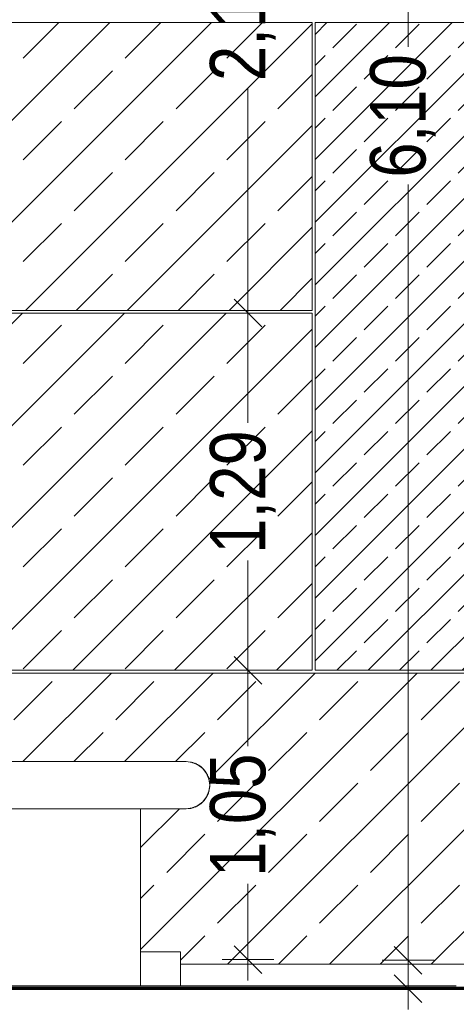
# Model space of a CAD drawing. Header units: millimetres. Extents: x 52659 to 1698020, y -10054 to 104697.
# Tile 62 of 256: x 164507 to 166083, y 5102 to 8658. Entities that reach past the tile are written whole.
import ezdxf

# ---------------------------------------------------------------- set-up
doc = ezdxf.new("R2010")
doc.units = ezdxf.units.MM
doc.header["$MEASUREMENT"] = 0
for name, color, linetype in [('01-01 Terrain 3D.Terrain', 7, 'Continuous'), ('02-04 CASSETTES CLAIRES', 7, 'Continuous'), ('02-04 CASSETTES FONCEES', 7, 'Continuous'), ('05-02 Cotation 200ème 100ème.Cotations', 7, 'Continuous'), ('A-WALL-____-OTLN.Modèle IFC', 7, 'Continuous'), ('S-STRS-____-OTLN.Modèle IFC', 7, 'Continuous')]:
    doc.layers.add(name, color=color, linetype=linetype)
doc.styles.add('STYLE_GENERE_3', font='ARIALN.TTF')
doc.dimstyles.new('STYLE_GENERE__1', dxfattribs={"dimtxt": 200, "dimasz": 95, "dimexe": 0.18, "dimexo": 100, "dimgap": 0, "dimtad": 0, "dimlfac": 0.001, "dimzin": 0, "dimdsep": 46, "dimtxsty": 'STYLE_GENERE_3', "dimblk": 'ARROWHEAD_6', "dimblk1": 'ARROWHEAD_6', "dimblk2": 'ARROWHEAD_6', "dimcen": 0.09, "dimclrd": 7, "dimclre": 7, "dimclrt": 7, "dimazin": 0, "dimtfac": 1, "dimtdec": 4, "dimtmove": 2, "dimatfit": 3, "dimfxl": 1, "dimtolj": 1, "dimtzin": 0, "dimarcsym": 0})
doc.dimstyles.new('STYLE_GENERE__2', dxfattribs={"dimtxt": 200, "dimasz": 95, "dimexe": 0.18, "dimexo": 100, "dimgap": 0, "dimtad": 0, "dimlfac": 0.001, "dimzin": 0, "dimdsep": 46, "dimtxsty": 'STYLE_GENERE_3', "dimblk": 'ARROWHEAD_6', "dimblk1": 'ARROWHEAD_6', "dimblk2": 'ARROWHEAD_6', "dimcen": 0.09, "dimclrd": 7, "dimclre": 7, "dimclrt": 7, "dimazin": 0, "dimtfac": 1, "dimtdec": 4, "dimtmove": 0, "dimatfit": 3, "dimfxl": 1, "dimtolj": 1, "dimtzin": 0, "dimarcsym": 0})

# ---------------------------------------------------------------- blocks, each defined once
blk = doc.blocks.new('Élément de coupe_29_1', base_point=(131932.7, 5158.1))
at = {"layer": 'A-WALL-____-OTLN.Modèle IFC', "color": 7, "linetype": 'Continuous', "lineweight": 9}
blk.add_line((164942.7, 5168.1), (164942.7, 5808.1), dxfattribs=at)
blk = doc.blocks.new('Élément de coupe_31_1', base_point=(131932.7, 5158.1))
at = {"layer": 'A-WALL-____-OTLN.Modèle IFC', "color": 7, "linetype": 'Continuous', "lineweight": 18}
for p, q in [((164792.8, 5978.1), (164149, 5978.1)), ((165107.7, 5978.1), (164792.8, 5978.1)), ((165122.5, 5976.8), (165107.7, 5978.1)), ((165122.5, 5976.8), (165124.7, 5976.4)), ((165122.5, 5976.8), (165129.7, 5975.2)), ((165124.1, 5976.5), (165123.8, 5976.5)), ((165124.7, 5976.4), (165128.6, 5975.4)), ((165125.4, 5976.1), (165124.7, 5976.4)), ((165126.2, 5976), (165125.1, 5976.3)), ((165128.8, 5975.4), (165125.1, 5976.3)), ((165126.2, 5976), (165128.8, 5975.4)), ((165126.5, 5975.9), (165126.2, 5976)), ((165126.7, 5975.9), (165126.4, 5976)), ((165126.7, 5975.9), (165129.4, 5975.3)), ((165129.4, 5975.3), (165129.2, 5975.3)), ((165129.4, 5975.3), (165129.5, 5975.2)), ((165129.6, 5975.2), (165129.5, 5975.2)), ((165129.6, 5975.2), (165129.6, 5975.2)), ((165150.2, 5966.7), (165129.7, 5975.2)), ((165140.9, 5971.3), (165129.7, 5975.2)), ((165129.7, 5975.2), (165129.7, 5975.2)), ((165130.2, 5975), (165129.7, 5975.2)), ((165129.9, 5975.1), (165129.8, 5975.1)), ((165129.9, 5975.1), (165130.3, 5975)), ((165130.2, 5975), (165130.2, 5975)), ((165130.3, 5975), (165130.3, 5975)), ((165130.4, 5975), (165130.3, 5975)), ((165134.7, 5973.4), (165130.3, 5975)), ((165130.4, 5975), (165130.8, 5974.9)), ((165132.1, 5974.4), (165130.8, 5974.9)), ((165136.6, 5973), (165130.8, 5974.9)), ((165132.3, 5974.4), (165133.1, 5974.2)), ((165133.1, 5974.2), (165134.5, 5973.7)), ((165136.6, 5973), (165138.9, 5972)), ((165137.9, 5972.4), (165136.6, 5973)), ((165139.7, 5971.8), (165136.7, 5973)), ((165137.7, 5972.5), (165140, 5971.7)), ((165140, 5971.7), (165138.6, 5972.1)), ((165140, 5971.7), (165140.7, 5971.4)), ((165140.4, 5971.5), (165140.2, 5971.6)), ((165150.2, 5966.7), (165140.9, 5971.3)), ((165141.7, 5971), (165140.9, 5971.3)), ((165141.7, 5971), (165143.4, 5970.1)), ((165142, 5970.8), (165143.7, 5970)), ((165143.9, 5970), (165142.8, 5970.4)), ((165146.9, 5968.3), (165143.9, 5970)), ((165143.9, 5970), (165145.2, 5969.3)), ((165145.2, 5969.3), (165147.1, 5968.2)), ((165145.2, 5969.3), (165147.4, 5968.1)), ((165145.8, 5969), (165146.5, 5968.7)), ((165148.9, 5967.3), (165146.5, 5968.7)), ((165148.9, 5967.3), (165150.2, 5966.7)), ((165167.8, 5953.2), (165150.2, 5966.7)), ((165160.1, 5960), (165150.2, 5966.7)), ((165150.2, 5966.7), (165150.6, 5966.4)), ((165151.2, 5966.1), (165150.5, 5966.4)), ((165151.2, 5966.1), (165150.8, 5966.2)), ((165152.9, 5965.1), (165151, 5966.1)), ((165152.9, 5965.1), (165151.2, 5966.1)), ((165153.1, 5964.9), (165151.5, 5965.8)), ((165151.7, 5965.7), (165153.1, 5964.9)), ((165153.1, 5964.9), (165157.6, 5961.9)), ((165153.1, 5964.9), (165156.9, 5962.4)), ((165154.9, 5963.7), (165155.3, 5963.5)), ((165155.8, 5963.1), (165155.3, 5963.5)), ((165155.6, 5963.3), (165155.3, 5963.5)), ((165155.8, 5963.1), (165155.7, 5963.2)), ((165156.4, 5962.7), (165155.8, 5963.1)), ((165156.9, 5962.4), (165157.1, 5962.2)), ((165160.1, 5960), (165157.6, 5961.9)), ((165159.3, 5960.6), (165158.7, 5961)), ((165159.7, 5960.3), (165159.3, 5960.6)), ((165160.1, 5960), (165160.8, 5959.4)), ((165160.1, 5960), (165167.8, 5953.2)), ((165160.3, 5959.8), (165160.8, 5959.4)), ((165161, 5959.2), (165160.4, 5959.7)), ((165163.6, 5956.9), (165161, 5959.2)), ((165165, 5955.8), (165161, 5959.2)), ((165162.4, 5957.9), (165165.2, 5955.7)), ((165165.2, 5955.7), (165167.5, 5953.4)), ((165165.2, 5955.7), (165166.7, 5954.1)), ((165165.9, 5955), (165165.7, 5955.2)), ((165165.9, 5955), (165166.2, 5954.6)), ((165166.2, 5954.7), (165166.4, 5954.5)), ((165166.4, 5954.5), (165167.7, 5953.3)), ((165166.4, 5954.5), (165167.4, 5953.5)), ((165181.3, 5935.6), (165167.8, 5953.2)), ((165167.8, 5953.2), (165175.4, 5944.4)), ((165167.8, 5953.1), (165167.9, 5953)), ((165167.9, 5953), (165168.3, 5952.6)), ((165168.3, 5952.6), (165169.2, 5951.6)), ((165169.5, 5951.4), (165168.7, 5952.2)), ((165168.8, 5952), (165170.9, 5949.8)), ((165170.8, 5950), (165169.5, 5951.4)), ((165169.5, 5951.4), (165170.1, 5950.6)), ((165170.9, 5949.8), (165169.6, 5951.1)), ((165175.4, 5944.4), (165170.9, 5949.8)), ((165171.5, 5949.2), (165171.1, 5949.7)), ((165171.6, 5949), (165171.4, 5949.3)), ((165171.6, 5949), (165175.1, 5944.8)), ((165173.3, 5947), (165171.6, 5949)), ((165174.9, 5945.1), (165174, 5946.2)), ((165174.5, 5945.6), (165175.2, 5944.7)), ((165174.9, 5945.1), (165175.1, 5944.8)), ((165175.4, 5944.5), (165175.2, 5944.7)), ((165181.3, 5935.6), (165175.4, 5944.4)), ((165175.5, 5944.3), (165175.5, 5944.3)), ((165175.9, 5943.8), (165175.5, 5944.3)), ((165176, 5943.6), (165175.7, 5944)), ((165175.9, 5943.8), (165176, 5943.6)), ((165176, 5943.6), (165176.8, 5942.4)), ((165176.1, 5943.5), (165176.1, 5943.5)), ((165176.3, 5943.3), (165176.1, 5943.5)), ((165176.9, 5942.4), (165176.1, 5943.5)), ((165176.3, 5943.3), (165176.4, 5943.1)), ((165176.5, 5942.9), (165176.4, 5943.1)), ((165176.4, 5943), (165176.9, 5942.4)), ((165176.6, 5942.8), (165176.5, 5942.9)), ((165176.9, 5942.4), (165178.3, 5940.3)), ((165178.3, 5940.3), (165177.3, 5941.6)), ((165178.3, 5940.3), (165179.6, 5938.1)), ((165178.3, 5940.3), (165180.4, 5937.1)), ((165178.4, 5940.2), (165178.5, 5940)), ((165179.3, 5938.9), (165179.2, 5939)), ((165179.3, 5938.9), (165179.5, 5938.6)), ((165179.6, 5938.4), (165179.5, 5938.6)), ((165180.7, 5936.5), (165180.4, 5937.1)), ((165180.5, 5936.9), (165180.7, 5936.6)), ((165180.7, 5936.6), (165180.5, 5936.8)), ((165181.2, 5935.7), (165180.7, 5936.6)), ((165189.8, 5915.1), (165181.3, 5935.6)), ((165186.3, 5925.4), (165181.3, 5935.6)), ((165181.4, 5935.3), (165181.3, 5935.5)), ((165182.3, 5933.8), (165181.4, 5935.4)), ((165182.3, 5933.8), (165181.8, 5934.6)), ((165183.2, 5931.8), (165182.3, 5933.8)), ((165182.6, 5932.8), (165184.1, 5930.3)), ((165183, 5932.1), (165184.1, 5930.3)), ((165184.1, 5930.3), (165186.2, 5925.5)), ((165185.7, 5926.7), (165185.6, 5926.8)), ((165185.7, 5926.7), (165185.9, 5926.2)), ((165185.9, 5926.2), (165186, 5926)), ((165186.1, 5925.9), (165186, 5926)), ((165186.4, 5925.1), (165186.3, 5925.4)), ((165189.8, 5915.1), (165186.3, 5925.4)), ((165186.5, 5924.8), (165186.4, 5925.1)), ((165186.4, 5925), (165186.4, 5925.1)), ((165186.4, 5925), (165186.6, 5924.7)), ((165186.4, 5924.9), (165186.7, 5924.5)), ((165186.9, 5923.8), (165186.7, 5924.5)), ((165186.9, 5923.8), (165187.5, 5921.8)), ((165186.9, 5923.8), (165187.7, 5921.8)), ((165187, 5923.6), (165187, 5923.6)), ((165187, 5923.6), (165187.2, 5923)), ((165187.7, 5921.8), (165187.2, 5923)), ((165188.3, 5919.5), (165187.7, 5921.8)), ((165187.8, 5921.4), (165187.7, 5921.7)), ((165187.8, 5921.4), (165188, 5920.6)), ((165189.6, 5915.8), (165187.9, 5920.8)), ((165189.6, 5915.8), (165188.3, 5919.6)), ((165189.6, 5915.8), (165189.6, 5915.5)), ((165189.6, 5915.5), (165189.6, 5915.5)), ((165192.7, 5893.1), (165189.8, 5915.1)), ((165192, 5904), (165189.8, 5915.1)), ((165190.2, 5913.1), (165190.7, 5911.4)), ((165190.3, 5912.2), (165190.8, 5910.6)), ((165190.4, 5912.1), (165190.9, 5910.3)), ((165190.8, 5910.8), (165190.7, 5911.4)), ((165190.8, 5910.6), (165190.7, 5911.1)), ((165190.9, 5910.4), (165190.8, 5910.6)), ((165190.9, 5910.3), (165191.7, 5905.7)), ((165191, 5909.8), (165191, 5909.7)), ((165191.2, 5908.7), (165191, 5909.7)), ((165191.4, 5907.8), (165191.3, 5908.2)), ((165191.5, 5906.8), (165191.4, 5907.8)), ((165191.7, 5905.7), (165191.4, 5907)), ((165191.5, 5906.8), (165191.6, 5906.6)), ((165191.6, 5906.6), (165191.6, 5906.2)), ((165191.7, 5905.9), (165191.7, 5906.2)), ((165191.7, 5905.7), (165192, 5904)), ((165192, 5904), (165192.7, 5893.1)), ((165192, 5903.9), (165192, 5903.9)), ((165192, 5903.9), (165192, 5903.7)), ((165181.3, 5850.6), (165189.8, 5871.1)), ((165186.3, 5860.7), (165189.8, 5871.1)), ((165186.9, 5862.4), (165189.7, 5870.7)), ((165188.8, 5867.7), (165189.5, 5870.1)), ((165189.8, 5871), (165189.7, 5870.7)), ((165189.7, 5870.9), (165189.7, 5870.7)), ((165189.8, 5871.1), (165192.7, 5893.1)), ((165189.8, 5871.1), (165192, 5882.1)), ((165190, 5871.9), (165189.8, 5871.1)), ((165190, 5872), (165190.5, 5874.3)), ((165190.2, 5873.1), (165190, 5871.9)), ((165191, 5876.1), (165190.2, 5873.4)), ((165191, 5876.1), (165190.3, 5873.9)), ((165191.1, 5876.8), (165190.4, 5874.3)), ((165191.1, 5877), (165190.5, 5874.9)), ((165191, 5876.5), (165191, 5876.1)), ((165192, 5882.1), (165191.1, 5877)), ((165191.6, 5879.9), (165191.8, 5880.7)), ((165191.8, 5880.8), (165191.7, 5880.3)), ((165191.7, 5880.3), (165191.7, 5880.3)), ((165191.8, 5881.4), (165191.8, 5881.2)), ((165191.8, 5880.8), (165191.8, 5881.2)), ((165192, 5902.8), (165192, 5903.7)), ((165192, 5903.6), (165192, 5903.3)), ((165192.1, 5902.9), (165192, 5903.5)), ((165192, 5903.5), (165192, 5903.5)), ((165192.1, 5903.2), (165192, 5903.3)), ((165192.7, 5893.1), (165192, 5882.1)), ((165192.6, 5888.6), (165192, 5882.3)), ((165192, 5882.1), (165192, 5882.3)), ((165192.2, 5900.5), (165192.1, 5902.9)), ((165192.1, 5902.8), (165192.2, 5902.4)), ((165192.1, 5902.8), (165192.1, 5902.8)), ((165192.4, 5886.1), (165192.1, 5883.7)), ((165192.2, 5900.2), (165192.2, 5902.4)), ((165192.2, 5900.8), (165192.2, 5902.4)), ((165192.6, 5895.4), (165192.2, 5901.7)), ((165192.3, 5899.4), (165192.6, 5896.6)), ((165192.5, 5887.8), (165192.4, 5887.1)), ((165192.4, 5886.3), (165192.4, 5886.8)), ((165192.4, 5886.6), (165192.4, 5886.6)), ((165192.4, 5886.1), (165192.4, 5886.6)), ((165192.6, 5896.6), (165192.5, 5897.5)), ((165192.5, 5890.9), (165192.5, 5891)), ((165192.6, 5889.5), (165192.5, 5890.9)), ((165192.5, 5890.1), (165192.6, 5888.6)), ((165192.5, 5888.3), (165192.5, 5887.8)), ((165192.5, 5887.8), (165192.5, 5888.1)), ((165192.6, 5896.6), (165192.6, 5896.1)), ((165192.6, 5894.4), (165192.6, 5895.4)), ((165192.6, 5894.1), (165192.6, 5895.4)), ((165192.6, 5892.6), (165192.7, 5892.3)), ((165192.6, 5889.6), (165192.7, 5892.3)), ((165192.7, 5892.3), (165192.6, 5889.8)), ((165192.6, 5888.6), (165192.6, 5889.5)), ((165150.2, 5819.5), (165167.8, 5833)), ((165167.8, 5833), (165160, 5826.1)), ((165167.4, 5832.7), (165167.5, 5832.7)), ((165167.8, 5833), (165181.3, 5850.6)), ((165175.4, 5841.8), (165167.8, 5833)), ((165168.6, 5833.8), (165168.3, 5833.5)), ((165168.4, 5833.7), (165169.1, 5834.3)), ((165168.8, 5834.1), (165169.8, 5835.1)), ((165169.1, 5834.3), (165169.5, 5834.8)), ((165169.6, 5834.9), (165169.5, 5834.8)), ((165169.8, 5835.1), (165173.3, 5839.3)), ((165172.4, 5838.2), (165169.8, 5835.1)), ((165170.1, 5835.4), (165169.9, 5835.2)), ((165171.8, 5837.3), (165170.1, 5835.4)), ((165170.1, 5835.4), (165171.2, 5836.7)), ((165171, 5836.5), (165172, 5837.5)), ((165171.3, 5836.7), (165171.7, 5837.2)), ((165171.7, 5837.2), (165171.9, 5837.4)), ((165172, 5837.5), (165174.6, 5840.9)), ((165172.6, 5838.2), (165172.2, 5837.8)), ((165172.4, 5838), (165172.6, 5838.2)), ((165174.8, 5841.1), (165172.6, 5838.2)), ((165172.8, 5838.4), (165172.6, 5838.2)), ((165172.8, 5838.4), (165174.4, 5840.5)), ((165174.4, 5840.5), (165174.9, 5841.1)), ((165175.4, 5841.8), (165181.3, 5850.6)), ((165175.4, 5841.8), (165177.5, 5844.6)), ((165176.1, 5842.7), (165176.3, 5842.9)), ((165176.2, 5842.9), (165176.3, 5843)), ((165176.3, 5843), (165176.5, 5843.2)), ((165176.5, 5843.2), (165176.7, 5843.5)), ((165180.7, 5849.6), (165177.5, 5844.6)), ((165178.3, 5846), (165177.5, 5844.6)), ((165177.6, 5844.8), (165177.8, 5845)), ((165177.9, 5845.2), (165177.8, 5845)), ((165177.9, 5845.2), (165178.4, 5846)), ((165181, 5850.1), (165180.7, 5849.6)), ((165180.7, 5849.6), (165180.9, 5850)), ((165181.3, 5850.6), (165186.3, 5860.7)), ((165181.4, 5850.8), (165181.6, 5851.1)), ((165181.5, 5851), (165181.7, 5851.4)), ((165181.7, 5851.4), (165184.9, 5857.5)), ((165182, 5852), (165182.2, 5852.2)), ((165182, 5852), (165182.1, 5852)), ((165184.9, 5857.5), (165182.1, 5852.3)), ((165182.5, 5852.9), (165182.2, 5852.2)), ((165182.4, 5852.6), (165182.3, 5852.4)), ((165182.3, 5852.4), (165182.3, 5852.4)), ((165182.7, 5853.3), (165182.4, 5852.6)), ((165182.7, 5853.2), (165183, 5853.6)), ((165184.2, 5856.1), (165183, 5853.6)), ((165184.9, 5857.5), (165185.5, 5859.2)), ((165185.3, 5858.4), (165185, 5857.9)), ((165185.9, 5860), (165185.3, 5858.4)), ((165185.8, 5859.7), (165185.3, 5858.4)), ((165185.4, 5858.8), (165185.3, 5858.6)), ((165185.8, 5859.8), (165185.4, 5858.8)), ((165185.9, 5860), (165186, 5860.1)), ((165186.4, 5861), (165186.3, 5860.7)), ((165186.9, 5862.4), (165186.4, 5861)), ((165187.5, 5864.3), (165186.9, 5862.4)), ((165187, 5862.5), (165187.1, 5862.9)), ((165187.1, 5862.9), (165187, 5862.7)), ((165187.3, 5863.5), (165187.1, 5862.9)), ((165187.7, 5864.4), (165187.2, 5863.2)), ((165187.4, 5863.7), (165187.2, 5863.2)), ((165187.2, 5863.2), (165187.2, 5863.2)), ((165187.5, 5863.9), (165187.4, 5863.7)), ((165187.5, 5863.9), (165187.5, 5863.9)), ((165188.1, 5865.8), (165187.7, 5864.4)), ((165188, 5865.5), (165187.7, 5864.4)), ((165188, 5865.4), (165187.8, 5864.9)), ((165188.3, 5866.3), (165187.9, 5865.1)), ((165188.8, 5867.7), (165188, 5865.5)), ((165188.3, 5866.3), (165188, 5865.5)), ((165188.1, 5865.8), (165188.8, 5867.7)), ((165188.5, 5867), (165188.3, 5866.3)), ((165188.8, 5867.7), (165188.5, 5866.7)), ((165188.8, 5867.6), (165188.5, 5866.9)), ((164149, 5808.1), (164792.8, 5808.1)), ((164792.8, 5808.1), (165107.7, 5808.1)), ((165107.7, 5808.1), (165129.7, 5811)), ((165124.2, 5809.7), (165107.7, 5808.1)), ((165107.7, 5808.1), (165122.9, 5809.4)), ((165107.7, 5808.1), (165122.6, 5809.4)), ((165122.9, 5809.4), (165122.6, 5809.4)), ((165124.2, 5809.7), (165122.9, 5809.4)), ((165124.2, 5809.7), (165129.7, 5811)), ((165126.5, 5810.2), (165124.2, 5809.7)), ((165124.2, 5809.7), (165125.7, 5810)), ((165124.9, 5809.9), (165126.4, 5810.2)), ((165125.7, 5810), (165125.9, 5810)), ((165126.4, 5810.2), (165127.5, 5810.5)), ((165127.2, 5810.4), (165126.4, 5810.2)), ((165126.5, 5810.2), (165128.2, 5810.6)), ((165127.8, 5810.5), (165128.6, 5810.7)), ((165129.7, 5811), (165150.2, 5819.5)), ((165129.7, 5811), (165141.2, 5815)), ((165129.9, 5811), (165131.4, 5811.5)), ((165130.1, 5811.1), (165131.4, 5811.5)), ((165130.3, 5811.1), (165130.2, 5811.1)), ((165131.1, 5811.4), (165134.2, 5812.3)), ((165131.4, 5811.5), (165132.3, 5811.8)), ((165133.5, 5812.1), (165131.6, 5811.5)), ((165131.6, 5811.5), (165131.6, 5811.5)), ((165135.5, 5812.9), (165133, 5812.1)), ((165133.5, 5812.1), (165133.8, 5812.2)), ((165136.8, 5813.2), (165133.7, 5812.4)), ((165136.2, 5813.1), (165134.2, 5812.3)), ((165134.2, 5812.3), (165135.5, 5812.9)), ((165135.7, 5812.9), (165135.5, 5812.9)), ((165141.2, 5815), (165136.8, 5813.2)), ((165136.8, 5813.2), (165137.3, 5813.4)), ((165137.5, 5813.5), (165137.3, 5813.4)), ((165137.5, 5813.5), (165138, 5813.7)), ((165140, 5814.5), (165139, 5814.1)), ((165140.9, 5814.9), (165140, 5814.5)), ((165140, 5814.5), (165140.2, 5814.6)), ((165141.2, 5815), (165150.2, 5819.5)), ((165141.4, 5815.1), (165141.2, 5815)), ((165142.2, 5815.4), (165141.3, 5815)), ((165144.2, 5816.3), (165142.2, 5815.4)), ((165142.2, 5815.4), (165142.7, 5815.7)), ((165144.2, 5816.3), (165146.4, 5817.5)), ((165147, 5817.7), (165144.3, 5816.5)), ((165144.8, 5816.6), (165144.9, 5816.7)), ((165144.9, 5816.7), (165145.1, 5816.7)), ((165146.6, 5817.5), (165145.1, 5816.7)), ((165146, 5817.2), (165145.8, 5817.1)), ((165146, 5817.2), (165146.3, 5817.4)), ((165146.3, 5817.4), (165146.5, 5817.5)), ((165147, 5817.7), (165148.3, 5818.5)), ((165147.4, 5817.9), (165147.3, 5817.9)), ((165147.4, 5818), (165148.7, 5818.6)), ((165147.8, 5818.2), (165148.4, 5818.5)), ((165148.7, 5818.6), (165149.3, 5819)), ((165149.3, 5819), (165149.3, 5819)), ((165150.2, 5819.5), (165160, 5826.1)), ((165151.1, 5820.1), (165152.7, 5821)), ((165156.7, 5823.8), (165152.7, 5821)), ((165156.9, 5823.8), (165152.7, 5821)), ((165154.3, 5822.3), (165157.7, 5824.3)), ((165154.4, 5822.1), (165154.8, 5822.3)), ((165156.1, 5823.3), (165154.8, 5822.3)), ((165154.8, 5822.3), (165155.6, 5822.9)), ((165157.3, 5824.1), (165156.9, 5823.8)), ((165157.5, 5824.2), (165157.1, 5824)), ((165157.7, 5824.3), (165159.7, 5825.9)), ((165158.2, 5824.7), (165157.9, 5824.5)), ((165158.3, 5824.8), (165158.2, 5824.7)), ((165158.4, 5824.8), (165159.4, 5825.6)), ((165159.2, 5825.5), (165159.4, 5825.6)), ((165159.4, 5825.6), (165159.8, 5825.9)), ((165159.9, 5826.1), (165160, 5826.1)), ((165160, 5826.1), (165160.7, 5826.6)), ((165160.7, 5826.6), (165162.3, 5828.1)), ((165160.7, 5826.6), (165161.4, 5827.3)), ((165160.7, 5826.6), (165161.2, 5827.1)), ((165160.9, 5826.8), (165161.6, 5827.4)), ((165161.1, 5827), (165163.4, 5828.9)), ((165161.4, 5827.3), (165163.4, 5828.9)), ((165161.6, 5827.4), (165162, 5827.7)), ((165162, 5827.7), (165162.3, 5828)), ((165163.4, 5828.9), (165165.2, 5830.7)), ((165166, 5831.3), (165164.4, 5829.9)), ((165167.2, 5832.5), (165166, 5831.3)), ((165166.7, 5831.9), (165167, 5832.2)), ((165167, 5832.2), (165167.4, 5832.7))]:
    blk.add_line(p, q, dxfattribs=at)
blk = doc.blocks.new('Élément de coupe_59_1', base_point=(131932.7, 5158.1))
at = {"layer": 'S-STRS-____-OTLN.Modèle IFC', "color": 7, "linetype": 'Continuous', "lineweight": 18}
for p in [(164942.7, 5291.4), (165087.7, 5168.1)]:
    blk.add_line(p, (165087.7, 5291.4), dxfattribs=at)
blk = doc.blocks.new('Élément de coupe_177_1', base_point=(131932.7, 5158.1))
at = {"layer": '01-01 Terrain 3D.Terrain', "linetype": 'Continuous', "lineweight": 0, "true_color": 0xffffff}
blk.add_hatch(color=7, dxfattribs=at).paths.add_polyline_path([(158922.7, 5158.1), (166082.7, 5158.1), (166082.7, 5168.1), (158922.7, 5168.1)])
at = {"layer": '01-01 Terrain 3D.Terrain', "color": 7, "linetype": 'Continuous', "lineweight": 20}
blk.add_line((166082.7, 5168.1), (158922.7, 5168.1), dxfattribs=at)
blk = doc.blocks.new('Élément de coupe_393_1', base_point=(131932.7, 5158.1))
at = {"layer": '02-04 CASSETTES CLAIRES', "color": 7, "linetype": 'Continuous', "lineweight": 9}
for p, q in [((164360.6, 6188.4), (164470.3, 6298.1)), ((164360.6, 6298.1), (164360.6, 5978.1)), ((166777.7, 6298.1), (164360.6, 6298.1)), ((164518, 5978.1), (164838, 6298.1)), ((164885.6, 5978.1), (165205.6, 6298.1)), ((164942.7, 5299.7), (165941, 6298.1)), ((165189.9, 5914.6), (165573.3, 6298.1)), ((165256.9, 5246.2), (166308.7, 6298.1)), ((165624.6, 5246.2), (166676.4, 6298.1)), ((166777.7, 5246.2), (166777.7, 6298.1)), ((164485.7, 6129.7), (164623.6, 6267.6)), ((164853.4, 6129.7), (164991.3, 6267.6)), ((165221.1, 6129.7), (165359, 6267.6)), ((165588.8, 6129.7), (165726.7, 6267.6)), ((165956.5, 6129.7), (166094.4, 6267.6)), ((166324.2, 6129.7), (166462.1, 6267.6)), ((166691.9, 6129.7), (166777.7, 6215.5)), ((164360.6, 6004.5), (164439.8, 6083.7)), ((164701.8, 5978.1), (164807.5, 6083.7)), ((165069.5, 5978.1), (165175.2, 6083.7)), ((165405, 5945.9), (165542.9, 6083.7)), ((165772.7, 5945.9), (165910.6, 6083.7)), ((166140.4, 5945.9), (166278.3, 6083.7)), ((166508.1, 5945.9), (166646, 6083.7)), ((165992.3, 5246.2), (166777.7, 6031.6)), ((165221.1, 5762), (165359, 5899.9)), ((165588.8, 5762), (165726.7, 5899.9)), ((165956.5, 5762), (166094.4, 5899.9)), ((166324.2, 5762), (166462.1, 5899.9)), ((166691.9, 5762), (166777.7, 5847.8)), ((164942.7, 5667.4), (165083.3, 5808.1)), ((165037.3, 5578.2), (165175.2, 5716.1)), ((165405, 5578.2), (165542.9, 5716.1)), ((165772.7, 5578.2), (165910.6, 5716.1)), ((166140.4, 5578.2), (166278.3, 5716.1)), ((166508.1, 5578.2), (166646, 5716.1)), ((166360, 5246.2), (166777.7, 5663.9)), ((164942.7, 5483.5), (164991.3, 5532.2)), ((165221.1, 5394.3), (165359, 5532.2)), ((165588.8, 5394.3), (165726.7, 5532.2)), ((165956.5, 5394.3), (166094.4, 5532.2)), ((166324.2, 5394.3), (166462.1, 5532.2)), ((166691.9, 5394.3), (166777.7, 5480.1)), ((165087.7, 5260.9), (165175.2, 5348.4)), ((165440.8, 5246.2), (165542.9, 5348.4)), ((165808.5, 5246.2), (165910.6, 5348.4)), ((166176.2, 5246.2), (166278.3, 5348.4)), ((166543.8, 5246.2), (166646, 5348.4)), ((166727.7, 5246.2), (166777.7, 5296.2)), ((165087.7, 5246.2), (166777.7, 5246.2))]:
    blk.add_line(p, q, dxfattribs=at)
blk = doc.blocks.new('Élément de coupe_395_1', base_point=(131932.7, 5158.1))
at = {"layer": '02-04 CASSETTES CLAIRES', "color": 7, "linetype": 'Continuous', "lineweight": 9}
for p, q in [((163761.9, 6475.2), (164884.9, 7598.1)), ((163761.9, 6842.8), (164517.2, 7598.1)), ((163761.9, 7210.5), (164149.5, 7598.1)), ((163761.9, 7578.2), (163781.8, 7598.1)), ((163761.9, 7598.1), (163761.9, 6308.1)), ((165562.7, 7598.1), (163761.9, 7598.1)), ((163962.6, 6308.1), (165252.6, 7598.1)), ((165562.7, 6308.1), (165562.7, 7598.1)), ((163784.2, 7416.6), (163922.1, 7554.5)), ((164151.9, 7416.6), (164289.8, 7554.5)), ((164330.3, 6308.1), (165562.7, 7540.5)), ((164519.6, 7416.6), (164657.5, 7554.5)), ((164887.3, 7416.6), (165025.2, 7554.5)), ((165255, 7416.6), (165392.9, 7554.5)), ((163968, 7232.8), (164105.9, 7370.7)), ((164335.7, 7232.8), (164473.6, 7370.7)), ((164703.4, 7232.8), (164841.3, 7370.7)), ((165071.1, 7232.8), (165209, 7370.7)), ((165438.8, 7232.8), (165562.7, 7356.7)), ((163784.2, 7048.9), (163922.1, 7186.8)), ((164151.9, 7048.9), (164289.8, 7186.8)), ((164519.6, 7048.9), (164657.5, 7186.8)), ((164887.3, 7048.9), (165025.2, 7186.8)), ((165255, 7048.9), (165392.9, 7186.8)), ((164698, 6308.1), (165562.7, 7172.8)), ((163968, 6865.1), (164105.9, 7003)), ((164335.7, 6865.1), (164473.6, 7003)), ((164703.4, 6865.1), (164841.3, 7003)), ((165071.1, 6865.1), (165209, 7003)), ((165438.8, 6865.1), (165562.7, 6989)), ((163784.2, 6681.3), (163922.1, 6819.1)), ((164151.9, 6681.3), (164289.8, 6819.1)), ((164519.6, 6681.3), (164657.5, 6819.1)), ((164887.3, 6681.3), (165025.2, 6819.1)), ((165065.6, 6308.1), (165562.7, 6805.1)), ((165255, 6681.3), (165392.9, 6819.1)), ((163968, 6497.4), (164105.9, 6635.3)), ((164335.7, 6497.4), (164473.6, 6635.3)), ((164703.4, 6497.4), (164841.3, 6635.3)), ((165071.1, 6497.4), (165209, 6635.3)), ((165438.8, 6497.4), (165562.7, 6621.3)), ((163784.2, 6313.6), (163922.1, 6451.4)), ((164151.9, 6313.6), (164289.8, 6451.4)), ((164519.6, 6313.6), (164657.5, 6451.4)), ((164887.3, 6313.6), (165025.2, 6451.4)), ((165255, 6313.6), (165392.9, 6451.4)), ((165433.3, 6308.1), (165562.7, 6437.4)), ((163761.9, 6308.1), (165562.7, 6308.1))]:
    blk.add_line(p, q, dxfattribs=at)
blk = doc.blocks.new('Élément de coupe_396_1', base_point=(131932.7, 5158.1))
at = {"layer": '02-04 CASSETTES CLAIRES', "color": 7, "linetype": 'Continuous', "lineweight": 9}
for p, q in [((164360.6, 7809.2), (165199.5, 8648.1)), ((164360.6, 8176.9), (164831.8, 8648.1)), ((164360.6, 8544.6), (164464.1, 8648.1)), ((164360.6, 8648.1), (164360.6, 7608.1)), ((165562.7, 8648.1), (164360.6, 8648.1)), ((164519.6, 8519.7), (164647.9, 8648.1)), ((164527.2, 7608.1), (165562.7, 8643.6)), ((164887.3, 8519.7), (165015.6, 8648.1)), ((165255, 8519.7), (165383.3, 8648.1)), ((165562.7, 7608.1), (165562.7, 8648.1)), ((164360.6, 8360.7), (164473.6, 8473.8)), ((164703.4, 8335.9), (164841.3, 8473.8)), ((165071.1, 8335.9), (165209, 8473.8)), ((165438.8, 8335.9), (165562.7, 8459.7)), ((164519.6, 8152), (164657.5, 8289.9)), ((164887.3, 8152), (165025.2, 8289.9)), ((165255, 8152), (165392.9, 8289.9)), ((164894.9, 7608.1), (165562.7, 8275.9)), ((164360.6, 7993), (164473.6, 8106.1)), ((164703.4, 7968.2), (164841.3, 8106.1)), ((165071.1, 7968.2), (165209, 8106.1)), ((165438.8, 7968.2), (165562.7, 8092)), ((164519.6, 7784.3), (164657.5, 7922.2)), ((164887.3, 7784.3), (165025.2, 7922.2)), ((165255, 7784.3), (165392.9, 7922.2)), ((165262.6, 7608.1), (165562.7, 7908.2)), ((164360.6, 7625.3), (164473.6, 7738.4)), ((164711, 7608.1), (164841.3, 7738.4)), ((165078.7, 7608.1), (165209, 7738.4)), ((165446.4, 7608.1), (165562.7, 7724.3)), ((164360.6, 7608.1), (165562.7, 7608.1))]:
    blk.add_line(p, q, dxfattribs=at)
blk = doc.blocks.new('Élément de coupe_402_1', base_point=(131932.7, 5158.1))
at = {"layer": '02-04 CASSETTES FONCEES', "color": 7, "linetype": 'Continuous', "lineweight": 9}
for p, q in [((165572.7, 8605.2), (165615.6, 8648.1)), ((165572.7, 8378.9), (165841.8, 8648.1)), ((165572.7, 8152.7), (166068.1, 8648.1)), ((165572.7, 7926.4), (166294.4, 8648.1)), ((165572.7, 7700.1), (166520.6, 8648.1)), ((165572.7, 7473.8), (166746.9, 8648.1)), ((165572.7, 6308.1), (165572.7, 8648.1)), ((165572.7, 8648.1), (166777.7, 8648.1)), ((166777.7, 8648.1), (166777.7, 6308.1)), ((165637.2, 8556.6), (165722.1, 8641.5)), ((165863.5, 8556.6), (165948.4, 8641.5)), ((166089.8, 8556.6), (166174.6, 8641.5)), ((166316.1, 8556.6), (166400.9, 8641.5)), ((166542.3, 8556.6), (166627.2, 8641.5)), ((166768.6, 8556.6), (166777.7, 8565.7)), ((165572.7, 8492.1), (165608.9, 8528.3)), ((165750.4, 8443.5), (165835.2, 8528.3)), ((165976.6, 8443.5), (166061.5, 8528.3)), ((166202.9, 8443.5), (166287.8, 8528.3)), ((166429.2, 8443.5), (166514, 8528.3)), ((166655.5, 8443.5), (166740.3, 8528.3)), ((165572.7, 7247.6), (166777.7, 8452.5)), ((165637.2, 8330.3), (165722.1, 8415.2)), ((165863.5, 8330.3), (165948.4, 8415.2)), ((166089.8, 8330.3), (166174.6, 8415.2)), ((166316.1, 8330.3), (166400.9, 8415.2)), ((166542.3, 8330.3), (166627.2, 8415.2)), ((166768.6, 8330.3), (166777.7, 8339.4)), ((165572.7, 8265.8), (165608.9, 8302.1)), ((165750.4, 8217.2), (165835.2, 8302.1)), ((165976.6, 8217.2), (166061.5, 8302.1)), ((166202.9, 8217.2), (166287.8, 8302.1)), ((166429.2, 8217.2), (166514, 8302.1)), ((166655.5, 8217.2), (166740.3, 8302.1)), ((165572.7, 7021.3), (166777.7, 8226.3)), ((165637.2, 8104.1), (165722.1, 8188.9)), ((165863.5, 8104.1), (165948.4, 8188.9)), ((166089.8, 8104.1), (166174.6, 8188.9)), ((166316.1, 8104.1), (166400.9, 8188.9)), ((166542.3, 8104.1), (166627.2, 8188.9)), ((166768.6, 8104.1), (166777.7, 8113.1)), ((165572.7, 8039.5), (165608.9, 8075.8)), ((165750.4, 7990.9), (165835.2, 8075.8)), ((165976.6, 7990.9), (166061.5, 8075.8)), ((166202.9, 7990.9), (166287.8, 8075.8)), ((166429.2, 7990.9), (166514, 8075.8)), ((166655.5, 7990.9), (166740.3, 8075.8)), ((165572.7, 6795), (166777.7, 8000)), ((165637.2, 7877.8), (165722.1, 7962.6)), ((165863.5, 7877.8), (165948.4, 7962.6)), ((166089.8, 7877.8), (166174.6, 7962.6)), ((166316.1, 7877.8), (166400.9, 7962.6)), ((166542.3, 7877.8), (166627.2, 7962.6)), ((166768.6, 7877.8), (166777.7, 7886.9)), ((165572.7, 7813.2), (165608.9, 7849.5)), ((165750.4, 7764.7), (165835.2, 7849.5)), ((165976.6, 7764.7), (166061.5, 7849.5)), ((166202.9, 7764.7), (166287.8, 7849.5)), ((166429.2, 7764.7), (166514, 7849.5)), ((166655.5, 7764.7), (166740.3, 7849.5)), ((165572.7, 6568.7), (166777.7, 7773.7)), ((165637.2, 7651.5), (165722.1, 7736.4)), ((165863.5, 7651.5), (165948.4, 7736.4)), ((166089.8, 7651.5), (166174.6, 7736.4)), ((166316.1, 7651.5), (166400.9, 7736.4)), ((166542.3, 7651.5), (166627.2, 7736.4)), ((166768.6, 7651.5), (166777.7, 7660.6)), ((165572.7, 7587), (165608.9, 7623.2)), ((165750.4, 7538.4), (165835.2, 7623.2)), ((165976.6, 7538.4), (166061.5, 7623.2)), ((166202.9, 7538.4), (166287.8, 7623.2)), ((166429.2, 7538.4), (166514, 7623.2)), ((166655.5, 7538.4), (166740.3, 7623.2)), ((165572.7, 6342.5), (166777.7, 7547.4)), ((165637.2, 7425.2), (165722.1, 7510.1)), ((165863.5, 7425.2), (165948.4, 7510.1)), ((166089.8, 7425.2), (166174.6, 7510.1)), ((166316.1, 7425.2), (166400.9, 7510.1)), ((166542.3, 7425.2), (166627.2, 7510.1)), ((166768.6, 7425.2), (166777.7, 7434.3)), ((165572.7, 7360.7), (165608.9, 7397)), ((165750.4, 7312.1), (165835.2, 7397)), ((165976.6, 7312.1), (166061.5, 7397)), ((166202.9, 7312.1), (166287.8, 7397)), ((166429.2, 7312.1), (166514, 7397)), ((166655.5, 7312.1), (166740.3, 7397)), ((165764.6, 6308.1), (166777.7, 7321.2)), ((165637.2, 7199), (165722.1, 7283.8)), ((165863.5, 7199), (165948.4, 7283.8)), ((166089.8, 7199), (166174.6, 7283.8)), ((166316.1, 7199), (166400.9, 7283.8)), ((166542.3, 7199), (166627.2, 7283.8)), ((166768.6, 7199), (166777.7, 7208)), ((165572.7, 7134.4), (165608.9, 7170.7)), ((165750.4, 7085.8), (165835.2, 7170.7)), ((165976.6, 7085.8), (166061.5, 7170.7)), ((166202.9, 7085.8), (166287.8, 7170.7)), ((166429.2, 7085.8), (166514, 7170.7)), ((166655.5, 7085.8), (166740.3, 7170.7)), ((165990.8, 6308.1), (166777.7, 7094.9)), ((165637.2, 6972.7), (165722.1, 7057.5)), ((165863.5, 6972.7), (165948.4, 7057.5)), ((166089.8, 6972.7), (166174.6, 7057.5)), ((166316.1, 6972.7), (166400.9, 7057.5)), ((166542.3, 6972.7), (166627.2, 7057.5)), ((166768.6, 6972.7), (166777.7, 6981.8)), ((165572.7, 6908.1), (165608.9, 6944.4)), ((165750.4, 6859.6), (165835.2, 6944.4)), ((165976.6, 6859.6), (166061.5, 6944.4)), ((166202.9, 6859.6), (166287.8, 6944.4)), ((166429.2, 6859.6), (166514, 6944.4)), ((166655.5, 6859.6), (166740.3, 6944.4)), ((166217.1, 6308.1), (166777.7, 6868.6)), ((165637.2, 6746.4), (165722.1, 6831.3)), ((165863.5, 6746.4), (165948.4, 6831.3)), ((166089.8, 6746.4), (166174.6, 6831.3)), ((166316.1, 6746.4), (166400.9, 6831.3)), ((166542.3, 6746.4), (166627.2, 6831.3)), ((166768.6, 6746.4), (166777.7, 6755.5)), ((165572.7, 6681.9), (165608.9, 6718.1)), ((165750.4, 6633.3), (165835.2, 6718.1)), ((165976.6, 6633.3), (166061.5, 6718.1)), ((166202.9, 6633.3), (166287.8, 6718.1)), ((166429.2, 6633.3), (166514, 6718.1)), ((166655.5, 6633.3), (166740.3, 6718.1)), ((166443.4, 6308.1), (166777.7, 6642.3)), ((165637.2, 6520.1), (165722.1, 6605)), ((165863.5, 6520.1), (165948.4, 6605)), ((166089.8, 6520.1), (166174.6, 6605)), ((166316.1, 6520.1), (166400.9, 6605)), ((166542.3, 6520.1), (166627.2, 6605)), ((166768.6, 6520.1), (166777.7, 6529.2)), ((165572.7, 6455.6), (165608.9, 6491.9)), ((165750.4, 6407), (165835.2, 6491.9)), ((165976.6, 6407), (166061.5, 6491.9)), ((166202.9, 6407), (166287.8, 6491.9)), ((166429.2, 6407), (166514, 6491.9)), ((166655.5, 6407), (166740.3, 6491.9)), ((166669.7, 6308.1), (166777.7, 6416.1)), ((165651.4, 6308.1), (165722.1, 6378.7)), ((165877.7, 6308.1), (165948.4, 6378.7)), ((166104, 6308.1), (166174.6, 6378.7)), ((166330.2, 6308.1), (166400.9, 6378.7)), ((166556.5, 6308.1), (166627.2, 6378.7)), ((166777.7, 6308.1), (165572.7, 6308.1))]:
    blk.add_line(p, q, dxfattribs=at)
blk = doc.blocks.new('*D739', base_point=(131932.7, 5158.1))
at = {"layer": '05-02 Cotation 200ème 100ème.Cotations', "color": 7, "linetype": 'Continuous', "lineweight": 25, "transparency": 16777216}
for p, q in [((165280.7, 6358.1), (165380.7, 6258.1)), ((165280.7, 5312.9), (165380.7, 5212.9))]:
    blk.add_line(p, q, dxfattribs=at)
at = {"layer": '05-02 Cotation 200ème 100ème.Cotations', "color": 7, "linetype": 'Continuous', "lineweight": 13, "transparency": 16777216}
for p, q in [((165424.5, 6308.1), (165237, 6308.1)), ((165330.7, 6034.3), (165330.7, 6308.1)), ((165330.7, 5262.9), (165330.7, 5536.6)), ((165424.5, 5262.9), (165237, 5262.9)), ((165330.7, 5187.9), (165330.7, 5262.9))]:
    blk.add_line(p, q, dxfattribs=at)
at = {"layer": '05-02 Cotation 200ème 100ème.Cotations', "color": 7, "lineweight": 9, "transparency": 16777216, "insert": (165430.7, 5561.5), "char_height": 200, "attachment_point": 7, "rotation": 90, "style": 'STYLE_GENERE_3'}
blk.add_mtext('\\A1;1,05', dxfattribs=at)
blk = doc.blocks.new('ARROWHEAD_6')
at = {"color": 0, "linetype": 'Continuous', "lineweight": 0}
for p, q in [((-0.5, -0.5), (0.5, 0.5)), ((0, 0), (-1, 0))]:
    blk.add_line(p, q, dxfattribs=at)
blk = doc.blocks.new('*D740', base_point=(131932.7, 5158.1))
at = {"layer": '05-02 Cotation 200ème 100ème.Cotations', "color": 7, "linetype": 'Continuous', "lineweight": 25, "transparency": 16777216}
for p, q in [((165280.7, 7648.1), (165380.7, 7548.1)), ((165280.7, 6358.1), (165380.7, 6258.1))]:
    blk.add_line(p, q, dxfattribs=at)
at = {"layer": '05-02 Cotation 200ème 100ème.Cotations', "color": 7, "linetype": 'Continuous', "lineweight": 13, "transparency": 16777216}
for p, q in [((165424.5, 7598.1), (165237, 7598.1)), ((165330.7, 7201.9), (165330.7, 7598.1)), ((165330.7, 6308.1), (165330.7, 6704.2)), ((165424.5, 6308.1), (165237, 6308.1))]:
    blk.add_line(p, q, dxfattribs=at)
at = {"layer": '05-02 Cotation 200ème 100ème.Cotations', "color": 7, "lineweight": 9, "transparency": 16777216, "insert": (165430.7, 6729.1), "char_height": 200, "attachment_point": 7, "rotation": 90, "style": 'STYLE_GENERE_3'}
blk.add_mtext('\\A1;1,29', dxfattribs=at)
blk = doc.blocks.new('*D741', base_point=(131932.7, 5158.1))
at = {"layer": '05-02 Cotation 200ème 100ème.Cotations', "color": 7, "linetype": 'Continuous', "lineweight": 25, "transparency": 16777216}
for p, q in [((165280.7, 9772.9), (165380.7, 9672.9)), ((165280.7, 7648.1), (165380.7, 7548.1))]:
    blk.add_line(p, q, dxfattribs=at)
at = {"layer": '05-02 Cotation 200ème 100ème.Cotations', "color": 7, "linetype": 'Continuous', "lineweight": 13, "transparency": 16777216}
for p, q in [((165424.5, 9722.9), (165237, 9722.9)), ((165330.7, 8909.3), (165330.7, 9722.9)), ((165330.7, 7598.1), (165330.7, 8411.6)), ((165424.5, 7598.1), (165237, 7598.1))]:
    blk.add_line(p, q, dxfattribs=at)
at = {"layer": '05-02 Cotation 200ème 100ème.Cotations', "color": 7, "lineweight": 9, "transparency": 16777216, "insert": (165430.7, 8436.5), "char_height": 200, "attachment_point": 7, "rotation": 90, "style": 'STYLE_GENERE_3'}
blk.add_mtext('\\A1;2,12', dxfattribs=at)
blk = doc.blocks.new('*D757', base_point=(131932.7, 5158.1))
at = {"layer": '05-02 Cotation 200ème 100ème.Cotations', "color": 7, "linetype": 'Continuous', "lineweight": 25, "transparency": 16777216}
for p, q in [((165858.7, 5310.4), (165958.7, 5210.4)), ((165858.7, 5208.1), (165958.7, 5108.1))]:
    blk.add_line(p, q, dxfattribs=at)
at = {"layer": '05-02 Cotation 200ème 100ème.Cotations', "color": 7, "linetype": 'Continuous', "lineweight": 13, "transparency": 16777216}
for p, q in [((165908.7, 5158.1), (165908.7, 5260.4)), ((166002.5, 5158.1), (165815, 5158.1)), ((165908.7, 5083.1), (165908.7, 5158.1))]:
    blk.add_line(p, q, dxfattribs=at)
at = {"layer": '05-02 Cotation 200ème 100ème.Cotations', "color": 7, "lineweight": 9, "transparency": 16777216, "insert": (165866.5, 4620.5), "char_height": 200, "attachment_point": 7, "rotation": 90, "style": 'STYLE_GENERE_3'}
blk.add_mtext('\\A1;0,10', dxfattribs=at)
blk = doc.blocks.new('*D758', base_point=(131932.7, 5158.1))
at = {"layer": '05-02 Cotation 200ème 100ème.Cotations', "color": 7, "linetype": 'Continuous', "lineweight": 13, "transparency": 16777216}
for p, q in [((165908.7, 11362.6), (165908.7, 11437.6)), ((166002.5, 11362.6), (165815, 11362.6)), ((165908.7, 8560.4), (165908.7, 11362.6)), ((165908.7, 5260.4), (165908.7, 8062.6)), ((166002.5, 5260.4), (165815, 5260.4)), ((165908.7, 5158.1), (165908.7, 5260.4))]:
    blk.add_line(p, q, dxfattribs=at)
at = {"layer": '05-02 Cotation 200ème 100ème.Cotations', "color": 7, "linetype": 'Continuous', "lineweight": 25, "transparency": 16777216}
for p, q in [((165958.7, 11312.6), (165858.7, 11412.6)), ((165858.7, 5310.4), (165958.7, 5210.4))]:
    blk.add_line(p, q, dxfattribs=at)
at = {"layer": '05-02 Cotation 200ème 100ème.Cotations', "color": 7, "lineweight": 9, "transparency": 16777216, "insert": (166008.7, 8087.5), "char_height": 200, "attachment_point": 7, "rotation": 90, "style": 'STYLE_GENERE_3'}
blk.add_mtext('\\A1;6,10', dxfattribs=at)
blk = doc.blocks.new('*D759', base_point=(131932.7, 5158.1))
at = {"layer": '05-02 Cotation 200ème 100ème.Cotations', "color": 7, "linetype": 'Continuous', "lineweight": 25, "transparency": 16777216}
for p, q in [((135853.9, 6358.1), (135953.9, 6258.1)), ((135853.9, 5312.9), (135953.9, 5212.9))]:
    blk.add_line(p, q, dxfattribs=at)
at = {"layer": '05-02 Cotation 200ème 100ème.Cotations', "color": 7, "linetype": 'Continuous', "lineweight": 13, "transparency": 16777216}
for p, q in [((135997.7, 6308.1), (135810.2, 6308.1)), ((135903.9, 6034.3), (135903.9, 6308.1)), ((135903.9, 5262.9), (135903.9, 5536.6)), ((135997.7, 5262.9), (135810.2, 5262.9)), ((135903.9, 5187.9), (135903.9, 5262.9))]:
    blk.add_line(p, q, dxfattribs=at)
at = {"layer": '05-02 Cotation 200ème 100ème.Cotations', "color": 7, "lineweight": 9, "transparency": 16777216, "insert": (136003.9, 5561.5), "char_height": 200, "attachment_point": 7, "rotation": 90, "style": 'STYLE_GENERE_3'}
blk.add_mtext('\\A1;1,05', dxfattribs=at)
blk = doc.blocks.new('*D760', base_point=(131932.7, 5158.1))
at = {"layer": '05-02 Cotation 200ème 100ème.Cotations', "color": 7, "linetype": 'Continuous', "lineweight": 25, "transparency": 16777216}
for p, q in [((135853.9, 8708.1), (135953.9, 8608.1)), ((135853.9, 6358.1), (135953.9, 6258.1))]:
    blk.add_line(p, q, dxfattribs=at)
at = {"layer": '05-02 Cotation 200ème 100ème.Cotations', "color": 7, "linetype": 'Continuous', "lineweight": 13, "transparency": 16777216}
for p, q in [((135997.7, 8658.1), (135810.2, 8658.1)), ((135903.9, 7731.9), (135903.9, 8658.1)), ((135903.9, 6308.1), (135903.9, 7234.2)), ((135997.7, 6308.1), (135810.2, 6308.1))]:
    blk.add_line(p, q, dxfattribs=at)
at = {"layer": '05-02 Cotation 200ème 100ème.Cotations', "color": 7, "lineweight": 9, "transparency": 16777216, "insert": (136003.9, 7259.1), "char_height": 200, "attachment_point": 7, "rotation": 90, "style": 'STYLE_GENERE_3'}
blk.add_mtext('\\A1;2,35', dxfattribs=at)
blk = doc.blocks.new('*D761', base_point=(131932.7, 5158.1))
at = {"layer": '05-02 Cotation 200ème 100ème.Cotations', "color": 7, "linetype": 'Continuous', "lineweight": 25, "transparency": 16777216}
for p, q in [((135853.9, 9772.9), (135953.9, 9672.9)), ((135853.9, 8708.1), (135953.9, 8608.1))]:
    blk.add_line(p, q, dxfattribs=at)
at = {"layer": '05-02 Cotation 200ème 100ème.Cotations', "color": 7, "linetype": 'Continuous', "lineweight": 13, "transparency": 16777216}
for p, q in [((135997.7, 9722.9), (135810.2, 9722.9)), ((135903.9, 9439.3), (135903.9, 9722.9)), ((135903.9, 8658.1), (135903.9, 8941.6)), ((135997.7, 8658.1), (135810.2, 8658.1))]:
    blk.add_line(p, q, dxfattribs=at)
at = {"layer": '05-02 Cotation 200ème 100ème.Cotations', "color": 7, "lineweight": 9, "transparency": 16777216, "insert": (136003.9, 8966.5), "char_height": 200, "attachment_point": 7, "rotation": 90, "style": 'STYLE_GENERE_3'}
blk.add_mtext('\\A1;1,06', dxfattribs=at)

msp = doc.modelspace()

# ---------------------------------------------------------------- linework, layer by layer
at = {"layer": '01-01 Terrain 3D.Terrain', "color": 18, "linetype": 'Continuous', "lineweight": 70, "true_color": 0x060402, "flags": 128}
msp.add_lwpolyline([(166682.668, 5158.072), (166082.668, 5158.072), (158922.668, 5158.072)], dxfattribs=at)

# ---------------------------------------------------------------- block references
at = {"layer": '01-01 Terrain 3D.Terrain', "lineweight": 0}
msp.add_blockref('Élément de coupe_177_1', (131932.668, 5158.072), dxfattribs=at)
at = {"layer": '02-04 CASSETTES CLAIRES', "lineweight": 0}
for name in ['Élément de coupe_396_1', 'Élément de coupe_395_1', 'Élément de coupe_393_1']:
    msp.add_blockref(name, (131932.668, 5158.072), dxfattribs=at)
at = {"layer": '02-04 CASSETTES FONCEES', "lineweight": 0}
msp.add_blockref('Élément de coupe_402_1', (131932.668, 5158.072), dxfattribs=at)
at = {"layer": 'A-WALL-____-OTLN.Modèle IFC', "lineweight": 0}
for name in ['Élément de coupe_31_1', 'Élément de coupe_29_1']:
    msp.add_blockref(name, (131932.668, 5158.072), dxfattribs=at)
at = {"layer": 'S-STRS-____-OTLN.Modèle IFC', "lineweight": 0}
msp.add_blockref('Élément de coupe_59_1', (131932.668, 5158.072), dxfattribs=at)

# ---------------------------------------------------------------- dimensions: what is measured, and where the dimension line sits
at = {"layer": '05-02 Cotation 200ème 100ème.Cotations', "color": 7, "linetype": 'Continuous', "lineweight": 13}
for base, p1, p2, dimstyle, picture, middle in [((165908.715, 11362.595), (165271.047, 5260.385), (165184.681, 11362.595), 'STYLE_GENERE__2', '*D758', (165908.715, 8347.254)), ((135903.901, 9722.862), (136794.464, 8658.072), (221690.249, 9722.862), 'STYLE_GENERE__2', '*D761', (135903.901, 9226.231)), ((165330.708, 9722.862), (220602.668, 7598.072), (221690.249, 9722.862), 'STYLE_GENERE__2', '*D741', (165330.708, 8696.231)), ((135903.901, 8658.072), (220602.668, 6308.064), (136794.464, 8658.072), 'STYLE_GENERE__2', '*D760', (135903.901, 7518.832)), ((165330.708, 7598.072), (220602.668, 6308.064), (220602.668, 7598.072), 'STYLE_GENERE__2', '*D740', (165330.708, 6988.832)), ((135903.901, 6308.064), (221102.423, 5262.867), (220602.668, 6308.064), 'STYLE_GENERE__2', '*D759', (135903.901, 5821.23)), ((165330.708, 6308.064), (221102.423, 5262.867), (220602.668, 6308.064), 'STYLE_GENERE__2', '*D739', (165330.708, 5821.23)), ((165908.715, 5260.385), (165517.655, 5158.072), (165271.047, 5260.385), 'STYLE_GENERE__1', '*D757', (165766.459, 4880.26))]:
    dim = msp.add_linear_dim(base=base, p1=p1, p2=p2, angle=90, dimstyle=dimstyle, dxfattribs=at)
    dim.commit()
    dim.dimension.update_dxf_attribs({"geometry": picture, "text_midpoint": middle, "dimtype": 160, "text_rotation": 90})

doc.saveas('drawing.dxf')
